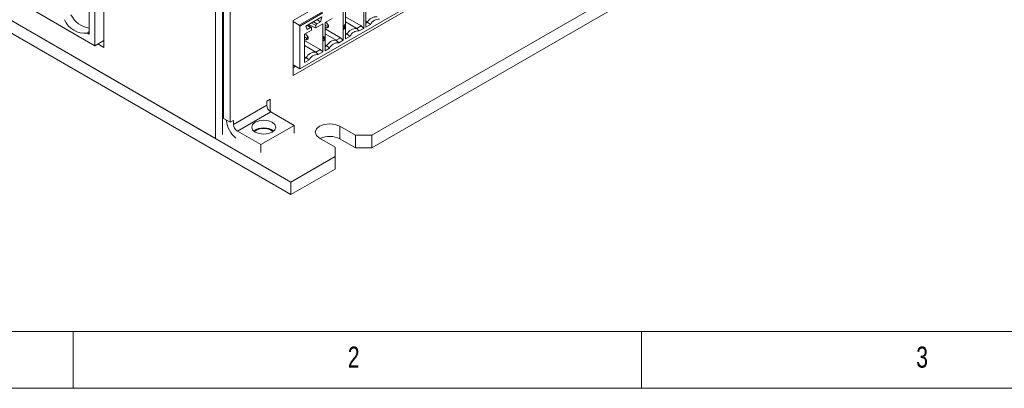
# Model space of a CAD drawing. Header units: inches. Extents: x 0.2 to 16.3, y 0.2 to 11.5.
# Tile 10 of 65: x 2.2 to 5.6, y 0.2 to 1.5. Entities that reach past the tile are written whole.
import ezdxf

# ---------------------------------------------------------------- set-up
doc = ezdxf.new("R2010")
doc.units = ezdxf.units.IN
doc.header["$MEASUREMENT"] = 0
doc.styles.add('SLDTEXTSTYLE0', font='TXT', dxfattribs={"width": 0.75})

msp = doc.modelspace()

# ---------------------------------------------------------------- linework, layer by layer
at = {"color": 7, "linetype": 'Continuous', "lineweight": 15}
for p, q in [((0.7598, 2.2713), (3.1168, 0.9106)), ((3.1239, 1.4695), (4.4933, 2.2601)), ((0.7598, 2.2278), (3.1168, 0.8671)), ((2.8558, 1.0609), (1.0207, 2.1203)), ((4.4933, 2.0696), (3.1239, 1.279)), ((3.3973, 1.0725), (4.8021, 1.8835)), ((3.3973, 1.029), (4.8021, 1.84)), ((3.8803, 1.7259), (3.1474, 1.3028)), ((2.8558, 1.614), (2.8558, 1.0609)), ((2.8794, 1.6276), (2.8794, 1.0749)), ((2.8827, 1.6276), (2.8827, 1.1311)), ((2.9063, 1.614), (2.9063, 1.1175)), ((2.4686, 1.377), (2.4686, 1.5811)), ((2.4184, 1.5493), (2.4184, 1.4228)), ((2.437, 1.3827), (2.437, 1.5563)), ((3.3687, 1.5406), (3.3687, 1.4427)), ((3.3761, 1.447), (3.3761, 1.5449)), ((2.2143, 1.5113), (2.437, 1.3827)), ((3.3054, 1.4061), (3.3054, 1.504)), ((3.1239, 1.279), (3.1239, 1.4695)), ((3.1455, 1.4539), (3.1239, 1.4664)), ((3.1455, 1.4539), (3.2254, 1.5)), ((3.2273, 1.4968), (3.1474, 1.4507)), ((3.168, 1.4508), (3.2233, 1.4827)), ((3.2189, 1.4656), (3.2063, 1.4729)), ((3.2233, 1.4827), (3.2189, 1.4656)), ((3.2347, 1.4632), (3.2589, 1.4772)), ((3.298, 1.4997), (3.298, 1.4018)), ((3.3054, 1.4821), (3.3594, 1.4509)), ((3.3761, 1.4671), (3.3818, 1.4638)), ((3.1474, 1.3028), (3.1474, 1.4507)), ((3.164, 1.4224), (3.1882, 1.4364)), ((3.1723, 1.4387), (3.168, 1.4508)), ((3.1719, 1.453), (3.1845, 1.4457)), ((3.1845, 1.4457), (3.1723, 1.4387)), ((3.178, 1.4565), (3.1938, 1.4474)), ((3.1867, 1.4616), (3.203, 1.4521)), ((3.1882, 1.4364), (3.1882, 1.4436)), ((3.203, 1.4449), (3.1938, 1.4474)), ((3.2068, 1.4586), (3.1941, 1.4659)), ((3.203, 1.4449), (3.2273, 1.4589)), ((3.203, 1.4521), (3.203, 1.4449)), ((3.2189, 1.4656), (3.2068, 1.4586)), ((3.2273, 1.4589), (3.2273, 1.361)), ((3.2347, 1.3653), (3.2347, 1.4632)), ((3.2347, 1.454), (3.2416, 1.45)), ((3.2416, 1.4444), (3.2347, 1.445)), ((3.2347, 1.4413), (3.2887, 1.4101)), ((3.2379, 1.4651), (3.2465, 1.4528)), ((3.2465, 1.4528), (3.2416, 1.45)), ((3.2416, 1.45), (3.2416, 1.4444)), ((3.2416, 1.4444), (3.2465, 1.4472)), ((3.2465, 1.4472), (3.2465, 1.4528)), ((3.2982, 1.4391), (3.3017, 1.4562)), ((3.3052, 1.4432), (3.2982, 1.4391)), ((3.2987, 1.4416), (3.3033, 1.4442)), ((3.3033, 1.4442), (3.301, 1.4528)), ((3.3017, 1.4562), (3.3052, 1.4432)), ((3.3033, 1.4442), (3.3052, 1.4432)), ((3.3054, 1.4648), (3.3445, 1.4423)), ((3.3594, 1.4509), (3.3445, 1.4423)), ((3.3687, 1.4427), (3.3529, 1.4336)), ((3.3594, 1.4509), (3.3687, 1.4427)), ((3.3761, 1.4605), (3.3818, 1.4638)), ((3.3919, 1.4561), (3.3761, 1.447)), ((2.4184, 1.4228), (2.412, 1.4265)), ((2.4686, 1.4009), (2.437, 1.3827)), ((3.164, 1.3245), (3.164, 1.4224)), ((3.1709, 1.4092), (3.164, 1.4132)), ((3.164, 1.4042), (3.1709, 1.4035)), ((3.164, 1.4004), (3.218, 1.3693)), ((3.1758, 1.412), (3.1672, 1.4243)), ((3.1758, 1.412), (3.1709, 1.4092)), ((3.1709, 1.4092), (3.1709, 1.4035)), ((3.1709, 1.4035), (3.1758, 1.4064)), ((3.1758, 1.4064), (3.1758, 1.412)), ((3.2275, 1.3983), (3.231, 1.4153)), ((3.2345, 1.4023), (3.2275, 1.3983)), ((3.228, 1.4008), (3.2326, 1.4034)), ((3.2326, 1.4034), (3.2303, 1.412)), ((3.231, 1.4153), (3.2345, 1.4023)), ((3.2326, 1.4034), (3.2345, 1.4023)), ((3.2347, 1.424), (3.2738, 1.4015)), ((3.2887, 1.4101), (3.2738, 1.4015)), ((3.298, 1.4018), (3.2822, 1.3927)), ((3.2887, 1.4101), (3.298, 1.4018)), ((3.3054, 1.4263), (3.3111, 1.423)), ((3.3054, 1.4197), (3.3111, 1.423)), ((3.3212, 1.4153), (3.3054, 1.4061)), ((2.4478, 1.389), (2.4686, 1.377)), ((3.164, 1.3832), (3.203, 1.3606)), ((3.218, 1.3693), (3.203, 1.3606)), ((3.218, 1.3693), (3.2273, 1.361)), ((3.2347, 1.3854), (3.2403, 1.3822)), ((3.2347, 1.3789), (3.2403, 1.3822)), ((3.2505, 1.3744), (3.2347, 1.3653)), ((3.164, 1.3446), (3.1696, 1.3413)), ((3.164, 1.3381), (3.1696, 1.3413)), ((3.1798, 1.3336), (3.164, 1.3245)), ((3.2273, 1.361), (3.2115, 1.3519)), ((3.1474, 1.3028), (3.1239, 1.3163)), ((3.1326, 1.3113), (3.1239, 1.3062)), ((2.8794, 1.2754), (2.8827, 1.2774)), ((2.8794, 1.2373), (2.8827, 1.2392)), ((3.0331, 1.1907), (3.0449, 1.1975)), ((3.0449, 1.1975), (3.0449, 1.1546)), ((2.9176, 1.1104), (3.0331, 1.1771)), ((3.0331, 1.1771), (3.0331, 1.1907)), ((2.9063, 1.1175), (2.8827, 1.1311)), ((2.9313, 1.0867), (3.0468, 1.1534)), ((3.1274, 1.1069), (3.0468, 1.1534)), ((2.894, 1.1246), (2.894, 1.124)), ((2.9063, 1.1175), (2.9176, 1.124)), ((2.9176, 1.124), (2.9176, 1.1104)), ((3.0119, 1.0402), (3.1274, 1.1069)), ((3.1274, 1.08), (3.1274, 1.1069)), ((3.2865, 1.1038), (3.3407, 1.0725)), ((3.2865, 1.1038), (3.2865, 1.0603)), ((2.9313, 1.0867), (3.0119, 1.0402)), ((3.27, 1.0317), (3.2158, 1.063)), ((3.2865, 1.0603), (3.3407, 1.029)), ((3.3407, 1.0725), (3.3973, 1.0725)), ((3.3407, 1.0725), (3.3407, 1.029)), ((3.3973, 1.029), (3.3973, 1.0725)), ((3.0119, 1.0402), (3.0119, 1.0134)), ((3.27, 0.9991), (3.27, 1.0317)), ((3.3407, 1.029), (3.3973, 1.029)), ((3.1168, 0.9106), (3.27, 0.9991)), ((3.27, 0.9991), (3.27, 0.9555)), ((3.1168, 0.8671), (3.27, 0.9555)), ((3.1168, 0.8671), (3.1168, 0.9106))]:
    msp.add_line(p, q, dxfattribs=at)
at = {"color": 7, "linetype": 'Continuous', "lineweight": 0}
for p, q in [((0.3937, 0.3937), (8.9685, 0.3937)), ((2.3622, 0.1969), (2.3622, 0.3937)), ((4.3307, 0.3937), (4.3307, 0.1969)), ((0.1969, 0.1969), (16.3386, 0.1969))]:
    msp.add_line(p, q, dxfattribs=at)
at = {"color": 7, "linetype": 'Continuous', "lineweight": 15, "flags": 128}
for points in [[(3.052, 1.0837), (3.0384, 1.0785), (3.0225, 1.0767), (3.0066, 1.0785), (2.993, 1.0837), (2.984, 1.0915), (2.9808, 1.1007), (2.984, 1.11), (2.993, 1.1178), (3.0066, 1.123), (3.0225, 1.1248), (3.0384, 1.123), (3.052, 1.1178), (3.061, 1.11), (3.0642, 1.1007), (3.061, 1.0915), (3.052, 1.0837)], [(3.2158, 1.063), (3.2049, 1.0724), (3.2011, 1.0834), (3.2049, 1.0945), (3.2158, 1.1038), (3.232, 1.1101), (3.2511, 1.1123), (3.2703, 1.1101), (3.2865, 1.1038)]]:
    msp.add_lwpolyline(points, dxfattribs=at)
at = {"color": 7, "linetype": 'Continuous', "lineweight": 15}
for centre, radius, start, end in [((2.403, 1.5031), 0.0772, 203.2692, 276.7362), ((2.432, 1.5283), 0.0861, 206.5135, 260.9434), ((3.4133, 1.4477), 0.0354, 86.9895, 153.0051), ((3.4209, 1.4424), 0.0321, 85.2363, 154.7583), ((3.1433, 1.4505), 0.00403, 2.6083, 57.3923), ((3.1859, 1.4439), 0.00229, 350.7857, 129.2033), ((3.2111, 1.4518), 0.00807, 122.6054, 177.3946), ((3.3426, 1.4069), 0.0354, 86.9895, 153.0051), ((3.3502, 1.4016), 0.0321, 85.2363, 154.7584), ((3.2719, 1.3661), 0.0354, 86.9896, 153.0051), ((3.2795, 1.3607), 0.0321, 85.2363, 154.7583), ((3.2012, 1.3253), 0.0354, 86.9895, 153.0051), ((3.2088, 1.3199), 0.0321, 85.2362, 154.7584), ((3.0628, 1.1784), 0.0297, 182.6057, 237.3944), ((2.976, 1.1281), 0.0821, 182.8493, 232.7868), ((2.9473, 1.1118), 0.0297, 182.6057, 237.3944), ((3.0225, 1.0406), 0.0579, 53.5918, 126.4082), ((3.0225, 1.0453), 0.0511, 51.4854, 128.5144), ((3.251, 0.9914), 0.0775, 62.7437, 115.0433)]:
    msp.add_arc(centre, radius, start, end, dxfattribs=at)
for points in [[(2.412, 1.4265), (2.4184, 1.4332)], [(3.1871, 1.446), (3.1734, 1.4539)], [(3.3445, 1.4423), (3.3529, 1.4336)], [(3.3818, 1.4638), (3.3919, 1.4561)], [(3.2738, 1.4015), (3.2822, 1.3927)], [(3.3111, 1.423), (3.3212, 1.4153)], [(3.2403, 1.3822), (3.2505, 1.3744)], [(3.1696, 1.3413), (3.1798, 1.3336)], [(3.203, 1.3606), (3.2115, 1.3519)]]:
    msp.add_open_spline(points, degree=1, dxfattribs=at)

# ---------------------------------------------------------------- texts
at = {"color": 7, "linetype": 'Continuous', "lineweight": 0, "char_height": 0.0729, "attachment_point": 1, "style": 'SLDTEXTSTYLE0'}
for s, insert in [('2', (3.3136, 0.3413)), ('3', (5.2822, 0.3413))]:
    msp.add_mtext(s, dxfattribs=dict(at, insert=insert))

doc.saveas('drawing.dxf')
